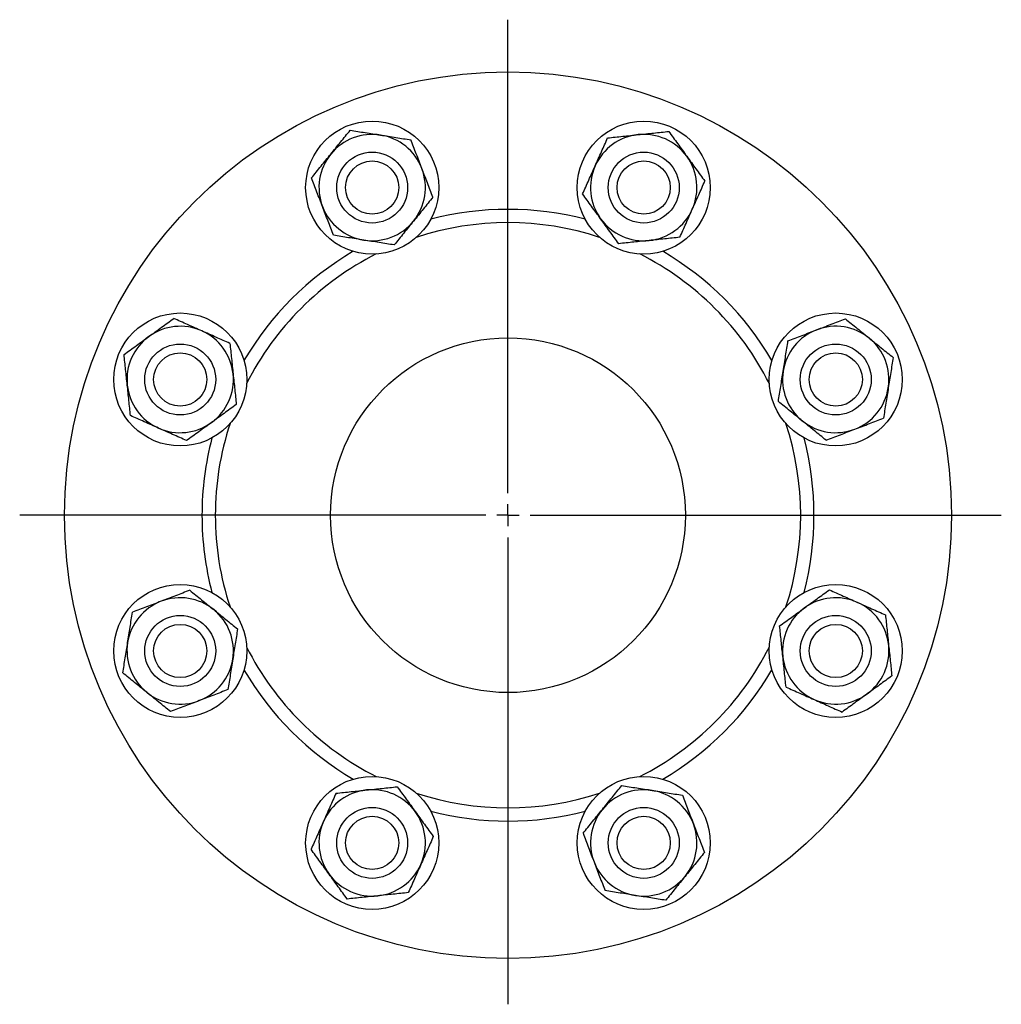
# Model space of a CAD drawing. Header units: millimetres. Extents: x 51 to 706, y 48 to 710.
# Tile 3 of 5: x 51 to 272, y 488 to 710. Entities that reach past the tile are written whole.
import ezdxf

# ---------------------------------------------------------------- set-up
doc = ezdxf.new("R2010")
doc.units = ezdxf.units.MM
doc.layers.add('FORMAT', color=7, linetype='Continuous')

# ---------------------------------------------------------------- blocks, each defined once
blk = doc.blocks.new('SW_CENTERMARKSYMBOL_0')
at = {"layer": 'FORMAT', "color": 0}
for p, q in [((0, 5), (0, 111.78)), ((0, 0), (0, 2.5)), ((-5, 0), (-110.1, 0)), ((0, 0), (-2.5, 0)), ((0, 0), (0, -2.5)), ((0, 0), (2.5, 0)), ((5, 0), (111.24, 0)), ((0, -5), (0, -110.32))]:
    blk.add_line(p, q, dxfattribs=at)

msp = doc.modelspace()

# ---------------------------------------------------------------- linework, layer by layer
at = {"color": 7, "linetype": 'Continuous', "lineweight": 25}
for centre, radius in [((161.03, 598.38), 100), ((130.41, 672.29), 15), ((191.64, 672.29), 15), ((130.41, 672.29), 8), ((191.64, 672.29), 8), ((130.41, 672.29), 6), ((191.64, 672.29), 6), ((87.12, 629), 15), ((234.94, 629), 15), ((161.03, 598.38), 40), ((87.12, 629), 8), ((234.94, 629), 8), ((87.12, 629), 6), ((234.94, 629), 6), ((87.12, 567.77), 15), ((234.94, 567.77), 15), ((87.12, 567.77), 8), ((234.94, 567.77), 8), ((87.12, 567.77), 6), ((234.94, 567.77), 6), ((130.41, 524.47), 15), ((191.64, 524.47), 15), ((130.41, 524.47), 8), ((191.64, 524.47), 8), ((130.41, 524.47), 6), ((191.64, 524.47), 6)]:
    msp.add_circle(centre, radius, dxfattribs=at)
for centre, radius, start, end in [((130.41, 672.29), 12, 80.9776, 140.9776), ((130.41, 672.29), 12, 20.9776, 80.9776), ((191.64, 672.29), 12, 95.9776, 155.9776), ((191.64, 672.29), 12, 35.9776, 95.9776), ((130.41, 672.29), 12, 140.9776, 200.9776), ((191.64, 672.29), 12, 335.9776, 35.9776), ((130.41, 672.29), 12, 320.9776, 20.9776), ((191.64, 672.29), 12, 155.9776, 215.9776), ((130.41, 672.29), 12, 200.9776, 260.9776), ((161.03, 598.38), 69, 75.3707, 104.6293), ((191.64, 672.29), 12, 275.9776, 335.9776), ((130.41, 672.29), 12, 260.9776, 320.9776), ((161.03, 598.38), 66, 71.7472, 108.2528), ((191.64, 672.29), 12, 215.9776, 275.9776), ((161.03, 598.38), 69, 120.3707, 149.6293), ((161.03, 598.38), 69, 30.3707, 59.6293), ((161.03, 598.38), 66, 116.7472, 153.2528), ((161.03, 598.38), 66, 26.7472, 63.2528), ((87.12, 629), 12, 65.9776, 125.9776), ((87.12, 629), 12, 5.9776, 65.9776), ((234.94, 629), 12, 110.9776, 170.9776), ((234.94, 629), 12, 50.9776, 110.9776), ((87.12, 629), 12, 125.9776, 185.9776), ((234.94, 629), 12, 350.9776, 50.9776), ((234.94, 629), 12, 170.9776, 230.9776), ((87.12, 629), 12, 305.9776, 5.9776), ((87.12, 629), 12, 185.9776, 245.9776), ((234.94, 629), 12, 290.9776, 350.9776), ((234.94, 629), 12, 230.9776, 290.9776), ((87.12, 629), 12, 245.9776, 305.9776), ((161.03, 598.38), 66, 161.7472, 180), ((161.03, 598.38), 66, 341.7472, 18.2528), ((161.03, 598.38), 69, 165.3707, 180), ((161.03, 598.38), 69, 345.3707, 14.6293), ((161.03, 598.38), 69, 180, 194.6293), ((161.03, 598.38), 66, 180, 198.2528), ((87.12, 567.77), 12, 50.9776, 110.9776), ((234.94, 567.77), 12, 65.9776, 125.9776), ((87.12, 567.77), 12, 110.9776, 170.9776), ((234.94, 567.77), 12, 125.9776, 185.9776), ((234.94, 567.77), 12, 5.9776, 65.9776), ((87.12, 567.77), 12, 350.9776, 50.9776), ((87.12, 567.77), 12, 170.9776, 230.9776), ((161.03, 598.38), 66, 206.7472, 243.2528), ((161.03, 598.38), 66, 296.7472, 333.2528), ((234.94, 567.77), 12, 305.9776, 5.9776), ((234.94, 567.77), 12, 185.9776, 245.9776), ((87.12, 567.77), 12, 290.9776, 350.9776), ((161.03, 598.38), 69, 210.3707, 239.6293), ((161.03, 598.38), 69, 300.3707, 329.6293), ((87.12, 567.77), 12, 230.9776, 290.9776), ((234.94, 567.77), 12, 245.9776, 305.9776), ((130.41, 524.47), 12, 95.9776, 155.9776), ((130.41, 524.47), 12, 35.9776, 95.9776), ((161.03, 598.38), 66, 251.7472, 288.2528), ((191.64, 524.47), 12, 80.9776, 140.9776), ((191.64, 524.47), 12, 20.9776, 80.9776), ((130.41, 524.47), 12, 335.9776, 35.9776), ((161.03, 598.38), 69, 255.3707, 284.6293), ((191.64, 524.47), 12, 140.9776, 200.9776), ((130.41, 524.47), 12, 155.9776, 215.9776), ((191.64, 524.47), 12, 320.9776, 20.9776), ((191.64, 524.47), 12, 200.9776, 260.9776), ((130.41, 524.47), 12, 275.9776, 335.9776), ((130.41, 524.47), 12, 215.9776, 275.9776), ((191.64, 524.47), 12, 260.9776, 320.9776)]:
    msp.add_arc(centre, radius, start, end, dxfattribs=at)
for points, knots in [([(121.09, 679.85), (121.46, 680.3), (121.83, 680.76), (122.57, 681.67), (122.93, 682.12), (124.02, 683.47), (124.74, 684.35), (125.45, 685.23)], [0, 0, 0, 0, 0.25, 0.25, 0.5, 0.5, 1, 1, 1, 1]), ([(125.45, 685.23), (126.57, 685.05), (127.7, 684.87), (129.98, 684.51), (131.13, 684.33), (132.3, 684.14)], [0, 0, 0, 0, 0.5, 0.5, 1, 1, 1, 1]), ([(132.3, 684.14), (132.88, 684.05), (133.46, 683.96), (134.61, 683.77), (135.19, 683.68), (136.9, 683.41), (138.02, 683.23), (139.14, 683.06)], [0, 0, 0, 0, 0.25, 0.25, 0.5, 0.5, 1, 1, 1, 1]), ([(183.5, 683.5), (184.63, 683.62), (185.77, 683.74), (188.06, 683.98), (189.22, 684.1), (190.39, 684.23)], [0, 0, 0, 0, 0.5, 0.5, 1, 1, 1, 1]), ([(190.39, 684.23), (190.98, 684.29), (191.57, 684.35), (192.73, 684.47), (193.3, 684.53), (195.03, 684.71), (196.16, 684.83), (197.28, 684.95)], [0, 0, 0, 0, 0.25, 0.25, 0.5, 0.5, 1, 1, 1, 1]), ([(197.28, 684.95), (197.95, 684.03), (198.62, 683.11), (199.98, 681.24), (200.66, 680.3), (201.35, 679.34)], [0, 0, 0, 0, 0.5, 0.5, 1, 1, 1, 1]), ([(141.62, 676.59), (141.41, 677.13), (141.2, 677.68), (140.78, 678.78), (140.57, 679.33), (139.95, 680.95), (139.54, 682.01), (139.14, 683.06)], [0, 0, 0, 0, 0.25, 0.25, 0.5, 0.5, 1, 1, 1, 1]), ([(180.68, 677.18), (180.92, 677.71), (181.16, 678.25), (181.64, 679.32), (181.88, 679.86), (182.58, 681.44), (183.05, 682.48), (183.5, 683.5)], [0, 0, 0, 0, 0.25, 0.25, 0.5, 0.5, 1, 1, 1, 1]), ([(116.73, 674.46), (117.44, 675.34), (118.16, 676.23), (119.61, 678.02), (120.35, 678.93), (121.09, 679.85)], [0, 0, 0, 0, 0.5, 0.5, 1, 1, 1, 1]), ([(201.35, 679.34), (201.7, 678.86), (202.05, 678.39), (202.73, 677.44), (203.07, 676.97), (204.09, 675.57), (204.76, 674.65), (205.42, 673.73)], [0, 0, 0, 0, 0.25, 0.25, 0.5, 0.5, 1, 1, 1, 1]), ([(144.1, 670.12), (143.7, 671.17), (143.28, 672.25), (142.45, 674.41), (142.04, 675.49), (141.62, 676.59)], [0, 0, 0, 0, 0.5, 0.5, 1, 1, 1, 1]), ([(177.86, 670.85), (178.32, 671.88), (178.79, 672.93), (179.73, 675.04), (180.21, 676.11), (180.68, 677.18)], [0, 0, 0, 0, 0.5, 0.5, 1, 1, 1, 1]), ([(119.21, 667.99), (119, 668.54), (118.79, 669.09), (118.37, 670.19), (118.16, 670.74), (117.54, 672.36), (117.13, 673.42), (116.73, 674.46)], [0, 0, 0, 0, 0.25, 0.25, 0.5, 0.5, 1, 1, 1, 1]), ([(202.6, 667.41), (202.84, 667.94), (203.08, 668.48), (203.56, 669.55), (203.8, 670.09), (204.51, 671.67), (204.97, 672.71), (205.42, 673.73)], [0, 0, 0, 0, 0.25, 0.25, 0.5, 0.5, 1, 1, 1, 1]), ([(181.93, 665.24), (181.59, 665.72), (181.24, 666.2), (180.55, 667.14), (180.21, 667.61), (179.2, 669.01), (178.53, 669.93), (177.86, 670.85)], [0, 0, 0, 0, 0.25, 0.25, 0.5, 0.5, 1, 1, 1, 1]), ([(144.1, 670.12), (143.38, 669.24), (142.67, 668.35), (141.21, 666.56), (140.48, 665.65), (139.74, 664.74)], [0, 0, 0, 0, 0.5, 0.5, 1, 1, 1, 1]), ([(121.69, 661.53), (121.29, 662.58), (120.87, 663.66), (120.04, 665.82), (119.63, 666.9), (119.21, 667.99)], [0, 0, 0, 0, 0.5, 0.5, 1, 1, 1, 1]), ([(199.78, 661.08), (200.24, 662.11), (200.71, 663.16), (201.65, 665.27), (202.13, 666.34), (202.6, 667.41)], [0, 0, 0, 0, 0.5, 0.5, 1, 1, 1, 1]), ([(139.74, 664.74), (139.37, 664.28), (138.99, 663.82), (138.26, 662.91), (137.89, 662.46), (136.8, 661.12), (136.09, 660.23), (135.37, 659.35)], [0, 0, 0, 0, 0.25, 0.25, 0.5, 0.5, 1, 1, 1, 1]), ([(186, 659.63), (185.34, 660.55), (184.67, 661.48), (183.31, 663.34), (182.63, 664.29), (181.93, 665.24)], [0, 0, 0, 0, 0.5, 0.5, 1, 1, 1, 1]), ([(128.53, 660.44), (127.95, 660.53), (127.37, 660.62), (126.21, 660.81), (125.64, 660.9), (123.93, 661.17), (122.81, 661.35), (121.69, 661.53)], [0, 0, 0, 0, 0.25, 0.25, 0.5, 0.5, 1, 1, 1, 1]), ([(135.37, 659.35), (134.25, 659.53), (133.13, 659.71), (130.85, 660.07), (129.7, 660.25), (128.53, 660.44)], [0, 0, 0, 0, 0.5, 0.5, 1, 1, 1, 1]), ([(192.89, 660.36), (192.31, 660.3), (191.72, 660.23), (190.56, 660.11), (189.98, 660.05), (188.26, 659.87), (187.13, 659.75), (186, 659.63)], [0, 0, 0, 0, 0.25, 0.25, 0.5, 0.5, 1, 1, 1, 1]), ([(199.78, 661.08), (198.66, 660.96), (197.52, 660.84), (195.23, 660.6), (194.07, 660.48), (192.89, 660.36)], [0, 0, 0, 0, 0.5, 0.5, 1, 1, 1, 1]), ([(80.07, 638.71), (80.54, 639.05), (81.02, 639.4), (81.97, 640.09), (82.44, 640.43), (83.84, 641.44), (84.76, 642.11), (85.67, 642.78)], [0, 0, 0, 0, 0.25, 0.25, 0.5, 0.5, 1, 1, 1, 1]), ([(92, 639.96), (91.47, 640.19), (90.93, 640.43), (89.85, 640.91), (89.32, 641.15), (87.73, 641.86), (86.7, 642.32), (85.67, 642.78)], [0, 0, 0, 0, 0.25, 0.25, 0.5, 0.5, 1, 1, 1, 1]), ([(230.64, 640.2), (231.19, 640.41), (231.74, 640.62), (232.84, 641.04), (233.39, 641.25), (235.01, 641.87), (236.07, 642.28), (237.11, 642.68)], [0, 0, 0, 0, 0.25, 0.25, 0.5, 0.5, 1, 1, 1, 1]), ([(237.11, 642.68), (237.99, 641.97), (238.88, 641.25), (240.67, 639.8), (241.58, 639.06), (242.49, 638.32)], [0, 0, 0, 0, 0.5, 0.5, 1, 1, 1, 1]), ([(98.33, 637.14), (97.3, 637.59), (96.25, 638.06), (94.13, 639.01), (93.07, 639.48), (92, 639.96)], [0, 0, 0, 0, 0.5, 0.5, 1, 1, 1, 1]), ([(224.17, 637.72), (225.23, 638.12), (226.3, 638.54), (228.46, 639.36), (229.55, 639.78), (230.64, 640.2)], [0, 0, 0, 0, 0.5, 0.5, 1, 1, 1, 1]), ([(74.46, 634.64), (75.38, 635.3), (76.3, 635.97), (78.17, 637.33), (79.11, 638.01), (80.07, 638.71)], [0, 0, 0, 0, 0.5, 0.5, 1, 1, 1, 1]), ([(223.09, 630.88), (223.18, 631.46), (223.27, 632.04), (223.46, 633.2), (223.55, 633.77), (223.82, 635.48), (224, 636.6), (224.17, 637.72)], [0, 0, 0, 0, 0.25, 0.25, 0.5, 0.5, 1, 1, 1, 1]), ([(242.49, 638.32), (242.95, 637.95), (243.41, 637.58), (244.32, 636.84), (244.77, 636.48), (246.11, 635.39), (247, 634.67), (247.88, 633.96)], [0, 0, 0, 0, 0.25, 0.25, 0.5, 0.5, 1, 1, 1, 1]), ([(98.33, 637.14), (98.45, 636.01), (98.57, 634.87), (98.81, 632.58), (98.93, 631.42), (99.05, 630.25)], [0, 0, 0, 0, 0.5, 0.5, 1, 1, 1, 1]), ([(75.18, 627.75), (75.12, 628.33), (75.06, 628.92), (74.94, 630.08), (74.88, 630.66), (74.7, 632.38), (74.58, 633.51), (74.46, 634.64)], [0, 0, 0, 0, 0.25, 0.25, 0.5, 0.5, 1, 1, 1, 1]), ([(247.88, 633.96), (247.7, 632.84), (247.52, 631.71), (247.16, 629.43), (246.98, 628.28), (246.79, 627.11)], [0, 0, 0, 0, 0.5, 0.5, 1, 1, 1, 1]), ([(222, 624.03), (222.18, 625.15), (222.36, 626.28), (222.72, 628.56), (222.9, 629.71), (223.09, 630.88)], [0, 0, 0, 0, 0.5, 0.5, 1, 1, 1, 1]), ([(99.05, 630.25), (99.11, 629.66), (99.18, 629.07), (99.3, 627.91), (99.36, 627.33), (99.54, 625.61), (99.66, 624.48), (99.77, 623.35)], [0, 0, 0, 0, 0.25, 0.25, 0.5, 0.5, 1, 1, 1, 1]), ([(75.9, 620.86), (75.79, 621.98), (75.67, 623.12), (75.43, 625.41), (75.31, 626.57), (75.18, 627.75)], [0, 0, 0, 0, 0.5, 0.5, 1, 1, 1, 1]), ([(246.79, 627.11), (246.7, 626.53), (246.61, 625.95), (246.42, 624.8), (246.33, 624.22), (246.06, 622.51), (245.88, 621.39), (245.7, 620.27)], [0, 0, 0, 0, 0.25, 0.25, 0.5, 0.5, 1, 1, 1, 1]), ([(99.77, 623.35), (98.86, 622.69), (97.93, 622.02), (96.07, 620.66), (95.12, 619.98), (94.17, 619.28)], [0, 0, 0, 0, 0.5, 0.5, 1, 1, 1, 1]), ([(227.38, 619.67), (226.93, 620.04), (226.47, 620.41), (225.56, 621.15), (225.11, 621.52), (223.76, 622.61), (222.88, 623.32), (222, 624.03)], [0, 0, 0, 0, 0.25, 0.25, 0.5, 0.5, 1, 1, 1, 1]), ([(82.23, 618.03), (81.7, 618.27), (81.16, 618.51), (80.08, 618.99), (79.55, 619.23), (77.96, 619.94), (76.93, 620.4), (75.9, 620.86)], [0, 0, 0, 0, 0.25, 0.25, 0.5, 0.5, 1, 1, 1, 1]), ([(232.77, 615.31), (231.89, 616.02), (231, 616.74), (229.21, 618.2), (228.3, 618.93), (227.38, 619.67)], [0, 0, 0, 0, 0.5, 0.5, 1, 1, 1, 1]), ([(239.23, 617.79), (239.78, 618), (240.33, 618.21), (241.43, 618.63), (241.98, 618.84), (243.6, 619.46), (244.66, 619.87), (245.7, 620.27)], [0, 0, 0, 0, 0.25, 0.25, 0.5, 0.5, 1, 1, 1, 1]), ([(88.56, 615.21), (87.53, 615.67), (86.48, 616.14), (84.36, 617.08), (83.3, 617.56), (82.23, 618.03)], [0, 0, 0, 0, 0.5, 0.5, 1, 1, 1, 1]), ([(94.17, 619.28), (93.69, 618.94), (93.21, 618.59), (92.27, 617.91), (91.8, 617.56), (90.4, 616.55), (89.48, 615.88), (88.56, 615.21)], [0, 0, 0, 0, 0.25, 0.25, 0.5, 0.5, 1, 1, 1, 1]), ([(232.77, 615.31), (233.82, 615.71), (234.9, 616.13), (237.06, 616.96), (238.14, 617.37), (239.23, 617.79)], [0, 0, 0, 0, 0.5, 0.5, 1, 1, 1, 1]), ([(89.29, 581.45), (88.24, 581.05), (87.16, 580.63), (85, 579.81), (83.92, 579.39), (82.82, 578.97)], [0, 0, 0, 0, 0.5, 0.5, 1, 1, 1, 1]), ([(89.29, 581.45), (90.17, 580.74), (91.06, 580.02), (92.85, 578.57), (93.76, 577.83), (94.67, 577.09)], [0, 0, 0, 0, 0.5, 0.5, 1, 1, 1, 1]), ([(227.89, 577.48), (228.36, 577.82), (228.84, 578.17), (229.79, 578.86), (230.26, 579.2), (231.66, 580.21), (232.58, 580.88), (233.5, 581.55)], [0, 0, 0, 0, 0.25, 0.25, 0.5, 0.5, 1, 1, 1, 1]), ([(233.5, 581.55), (234.52, 581.09), (235.58, 580.62), (237.69, 579.68), (238.75, 579.2), (239.82, 578.73)], [0, 0, 0, 0, 0.5, 0.5, 1, 1, 1, 1]), ([(82.82, 578.97), (82.27, 578.76), (81.73, 578.55), (80.63, 578.13), (80.08, 577.92), (78.46, 577.3), (77.4, 576.89), (76.35, 576.49)], [0, 0, 0, 0, 0.25, 0.25, 0.5, 0.5, 1, 1, 1, 1]), ([(222.28, 573.41), (223.2, 574.07), (224.12, 574.74), (225.99, 576.1), (226.93, 576.78), (227.89, 577.48)], [0, 0, 0, 0, 0.5, 0.5, 1, 1, 1, 1]), ([(239.82, 578.73), (240.36, 578.49), (240.9, 578.25), (241.97, 577.77), (242.51, 577.53), (244.09, 576.82), (245.13, 576.36), (246.15, 575.91)], [0, 0, 0, 0, 0.25, 0.25, 0.5, 0.5, 1, 1, 1, 1]), ([(75.27, 569.65), (75.36, 570.23), (75.45, 570.81), (75.63, 571.97), (75.73, 572.54), (76, 574.25), (76.18, 575.37), (76.35, 576.49)], [0, 0, 0, 0, 0.25, 0.25, 0.5, 0.5, 1, 1, 1, 1]), ([(94.67, 577.09), (95.13, 576.72), (95.59, 576.35), (96.5, 575.61), (96.95, 575.25), (98.29, 574.16), (99.18, 573.44), (100.06, 572.73)], [0, 0, 0, 0, 0.25, 0.25, 0.5, 0.5, 1, 1, 1, 1]), ([(246.15, 575.91), (246.27, 574.78), (246.39, 573.64), (246.63, 571.35), (246.75, 570.19), (246.87, 569.02)], [0, 0, 0, 0, 0.5, 0.5, 1, 1, 1, 1]), ([(223, 566.52), (222.94, 567.1), (222.88, 567.69), (222.76, 568.85), (222.7, 569.43), (222.52, 571.15), (222.4, 572.28), (222.28, 573.41)], [0, 0, 0, 0, 0.25, 0.25, 0.5, 0.5, 1, 1, 1, 1]), ([(100.06, 572.73), (99.88, 571.61), (99.7, 570.48), (99.34, 568.2), (99.15, 567.05), (98.97, 565.88)], [0, 0, 0, 0, 0.5, 0.5, 1, 1, 1, 1]), ([(74.18, 562.81), (74.36, 563.92), (74.54, 565.05), (74.9, 567.33), (75.08, 568.48), (75.27, 569.65)], [0, 0, 0, 0, 0.5, 0.5, 1, 1, 1, 1]), ([(246.87, 569.02), (246.93, 568.43), (247, 567.84), (247.12, 566.68), (247.18, 566.1), (247.36, 564.38), (247.48, 563.25), (247.59, 562.13)], [0, 0, 0, 0, 0.25, 0.25, 0.5, 0.5, 1, 1, 1, 1]), ([(223.73, 559.63), (223.61, 560.75), (223.49, 561.89), (223.25, 564.18), (223.13, 565.34), (223, 566.52)], [0, 0, 0, 0, 0.5, 0.5, 1, 1, 1, 1]), ([(98.97, 565.88), (98.88, 565.3), (98.78, 564.72), (98.6, 563.57), (98.51, 562.99), (98.24, 561.28), (98.06, 560.16), (97.88, 559.04)], [0, 0, 0, 0, 0.25, 0.25, 0.5, 0.5, 1, 1, 1, 1]), ([(79.56, 558.44), (79.11, 558.81), (78.65, 559.19), (77.74, 559.92), (77.29, 560.29), (75.94, 561.38), (75.06, 562.09), (74.18, 562.81)], [0, 0, 0, 0, 0.25, 0.25, 0.5, 0.5, 1, 1, 1, 1]), ([(247.59, 562.13), (246.68, 561.46), (245.75, 560.79), (243.89, 559.43), (242.94, 558.75), (241.99, 558.06)], [0, 0, 0, 0, 0.5, 0.5, 1, 1, 1, 1]), ([(84.94, 554.08), (84.06, 554.79), (83.18, 555.51), (81.39, 556.97), (80.48, 557.7), (79.56, 558.44)], [0, 0, 0, 0, 0.5, 0.5, 1, 1, 1, 1]), ([(97.88, 559.04), (96.83, 558.64), (95.75, 558.23), (93.59, 557.4), (92.51, 556.98), (91.41, 556.56)], [0, 0, 0, 0, 0.5, 0.5, 1, 1, 1, 1]), ([(223.73, 559.63), (224.75, 559.17), (225.81, 558.7), (227.92, 557.76), (228.98, 557.28), (230.05, 556.81)], [0, 0, 0, 0, 0.5, 0.5, 1, 1, 1, 1]), ([(241.99, 558.06), (241.51, 557.71), (241.03, 557.36), (240.09, 556.68), (239.62, 556.34), (238.22, 555.32), (237.3, 554.65), (236.38, 553.98)], [0, 0, 0, 0, 0.25, 0.25, 0.5, 0.5, 1, 1, 1, 1]), ([(91.41, 556.56), (90.87, 556.35), (90.32, 556.14), (89.22, 555.72), (88.67, 555.51), (87.05, 554.89), (85.99, 554.48), (84.94, 554.08)], [0, 0, 0, 0, 0.25, 0.25, 0.5, 0.5, 1, 1, 1, 1]), ([(230.05, 556.81), (230.59, 556.57), (231.13, 556.33), (232.2, 555.85), (232.74, 555.61), (234.32, 554.9), (235.36, 554.44), (236.38, 553.98)], [0, 0, 0, 0, 0.25, 0.25, 0.5, 0.5, 1, 1, 1, 1]), ([(122.27, 535.68), (121.81, 534.65), (121.34, 533.6), (120.4, 531.49), (119.93, 530.42), (119.45, 529.36)], [0, 0, 0, 0, 0.5, 0.5, 1, 1, 1, 1]), ([(122.27, 535.68), (123.4, 535.8), (124.54, 535.92), (126.83, 536.16), (127.99, 536.28), (129.16, 536.41)], [0, 0, 0, 0, 0.5, 0.5, 1, 1, 1, 1]), ([(129.16, 536.41), (129.75, 536.47), (130.34, 536.53), (131.5, 536.65), (132.08, 536.71), (133.8, 536.89), (134.93, 537.01), (136.05, 537.13)], [0, 0, 0, 0, 0.25, 0.25, 0.5, 0.5, 1, 1, 1, 1]), ([(136.05, 537.13), (136.72, 536.21), (137.39, 535.29), (138.75, 533.42), (139.43, 532.48), (140.12, 531.52)], [0, 0, 0, 0, 0.5, 0.5, 1, 1, 1, 1]), ([(182.32, 532.03), (182.69, 532.48), (183.06, 532.94), (183.8, 533.85), (184.16, 534.3), (185.25, 535.64), (185.97, 536.53), (186.68, 537.41)], [0, 0, 0, 0, 0.25, 0.25, 0.5, 0.5, 1, 1, 1, 1]), ([(186.68, 537.41), (187.8, 537.23), (188.93, 537.05), (191.21, 536.69), (192.36, 536.51), (193.52, 536.32)], [0, 0, 0, 0, 0.5, 0.5, 1, 1, 1, 1]), ([(193.52, 536.32), (194.11, 536.23), (194.69, 536.14), (195.84, 535.95), (196.42, 535.86), (198.12, 535.59), (199.25, 535.41), (200.37, 535.24)], [0, 0, 0, 0, 0.25, 0.25, 0.5, 0.5, 1, 1, 1, 1]), ([(200.37, 535.24), (200.77, 534.18), (201.18, 533.11), (202.01, 530.95), (202.43, 529.86), (202.85, 528.77)], [0, 0, 0, 0, 0.5, 0.5, 1, 1, 1, 1]), ([(140.12, 531.52), (140.47, 531.04), (140.82, 530.57), (141.5, 529.62), (141.84, 529.15), (142.86, 527.75), (143.53, 526.83), (144.19, 525.91)], [0, 0, 0, 0, 0.25, 0.25, 0.5, 0.5, 1, 1, 1, 1]), ([(177.96, 526.64), (178.67, 527.52), (179.39, 528.41), (180.84, 530.2), (181.58, 531.11), (182.32, 532.03)], [0, 0, 0, 0, 0.5, 0.5, 1, 1, 1, 1]), ([(119.45, 529.36), (119.21, 528.82), (118.98, 528.28), (118.5, 527.21), (118.26, 526.67), (117.55, 525.09), (117.09, 524.05), (116.63, 523.03)], [0, 0, 0, 0, 0.25, 0.25, 0.5, 0.5, 1, 1, 1, 1]), ([(202.85, 528.77), (203.06, 528.22), (203.27, 527.67), (203.69, 526.57), (203.9, 526.02), (204.52, 524.4), (204.93, 523.34), (205.33, 522.3)], [0, 0, 0, 0, 0.25, 0.25, 0.5, 0.5, 1, 1, 1, 1]), ([(177.96, 526.64), (178.36, 525.59), (178.77, 524.51), (179.6, 522.35), (180.02, 521.27), (180.44, 520.17)], [0, 0, 0, 0, 0.5, 0.5, 1, 1, 1, 1]), ([(144.19, 525.91), (143.74, 524.88), (143.27, 523.83), (142.32, 521.72), (141.85, 520.65), (141.37, 519.59)], [0, 0, 0, 0, 0.5, 0.5, 1, 1, 1, 1]), ([(120.7, 517.42), (120.36, 517.9), (120.01, 518.37), (119.32, 519.32), (118.98, 519.79), (117.97, 521.19), (117.3, 522.11), (116.63, 523.03)], [0, 0, 0, 0, 0.25, 0.25, 0.5, 0.5, 1, 1, 1, 1]), ([(205.33, 522.3), (204.61, 521.42), (203.9, 520.53), (202.44, 518.74), (201.71, 517.83), (200.97, 516.91)], [0, 0, 0, 0, 0.5, 0.5, 1, 1, 1, 1]), ([(180.44, 520.17), (180.65, 519.63), (180.86, 519.08), (181.28, 517.98), (181.49, 517.43), (182.11, 515.81), (182.52, 514.75), (182.92, 513.71)], [0, 0, 0, 0, 0.25, 0.25, 0.5, 0.5, 1, 1, 1, 1]), ([(141.37, 519.59), (141.14, 519.05), (140.9, 518.51), (140.42, 517.44), (140.18, 516.9), (139.47, 515.32), (139.01, 514.28), (138.55, 513.26)], [0, 0, 0, 0, 0.25, 0.25, 0.5, 0.5, 1, 1, 1, 1]), ([(124.77, 511.81), (124.11, 512.73), (123.44, 513.66), (122.08, 515.52), (121.4, 516.47), (120.7, 517.42)], [0, 0, 0, 0, 0.5, 0.5, 1, 1, 1, 1]), ([(200.97, 516.91), (200.6, 516.46), (200.22, 516), (199.49, 515.09), (199.12, 514.64), (198.03, 513.3), (197.32, 512.41), (196.6, 511.53)], [0, 0, 0, 0, 0.25, 0.25, 0.5, 0.5, 1, 1, 1, 1]), ([(138.55, 513.26), (137.43, 513.14), (136.29, 513.02), (134, 512.78), (132.84, 512.66), (131.66, 512.54)], [0, 0, 0, 0, 0.5, 0.5, 1, 1, 1, 1]), ([(189.76, 512.62), (189.18, 512.71), (188.6, 512.8), (187.44, 512.99), (186.87, 513.08), (185.16, 513.35), (184.04, 513.53), (182.92, 513.71)], [0, 0, 0, 0, 0.25, 0.25, 0.5, 0.5, 1, 1, 1, 1]), ([(131.66, 512.54), (131.08, 512.47), (130.49, 512.41), (129.33, 512.29), (128.75, 512.23), (127.03, 512.05), (125.9, 511.93), (124.77, 511.81)], [0, 0, 0, 0, 0.25, 0.25, 0.5, 0.5, 1, 1, 1, 1]), ([(196.6, 511.53), (195.48, 511.71), (194.36, 511.89), (192.08, 512.25), (190.93, 512.43), (189.76, 512.62)], [0, 0, 0, 0, 0.5, 0.5, 1, 1, 1, 1])]:
    msp.add_open_spline(points, degree=3, knots=knots, dxfattribs=at)

# ---------------------------------------------------------------- block references
at = {"layer": 'FORMAT'}
msp.add_blockref('SW_CENTERMARKSYMBOL_0', (161.03, 598.38), dxfattribs=at)

doc.saveas('drawing.dxf')
